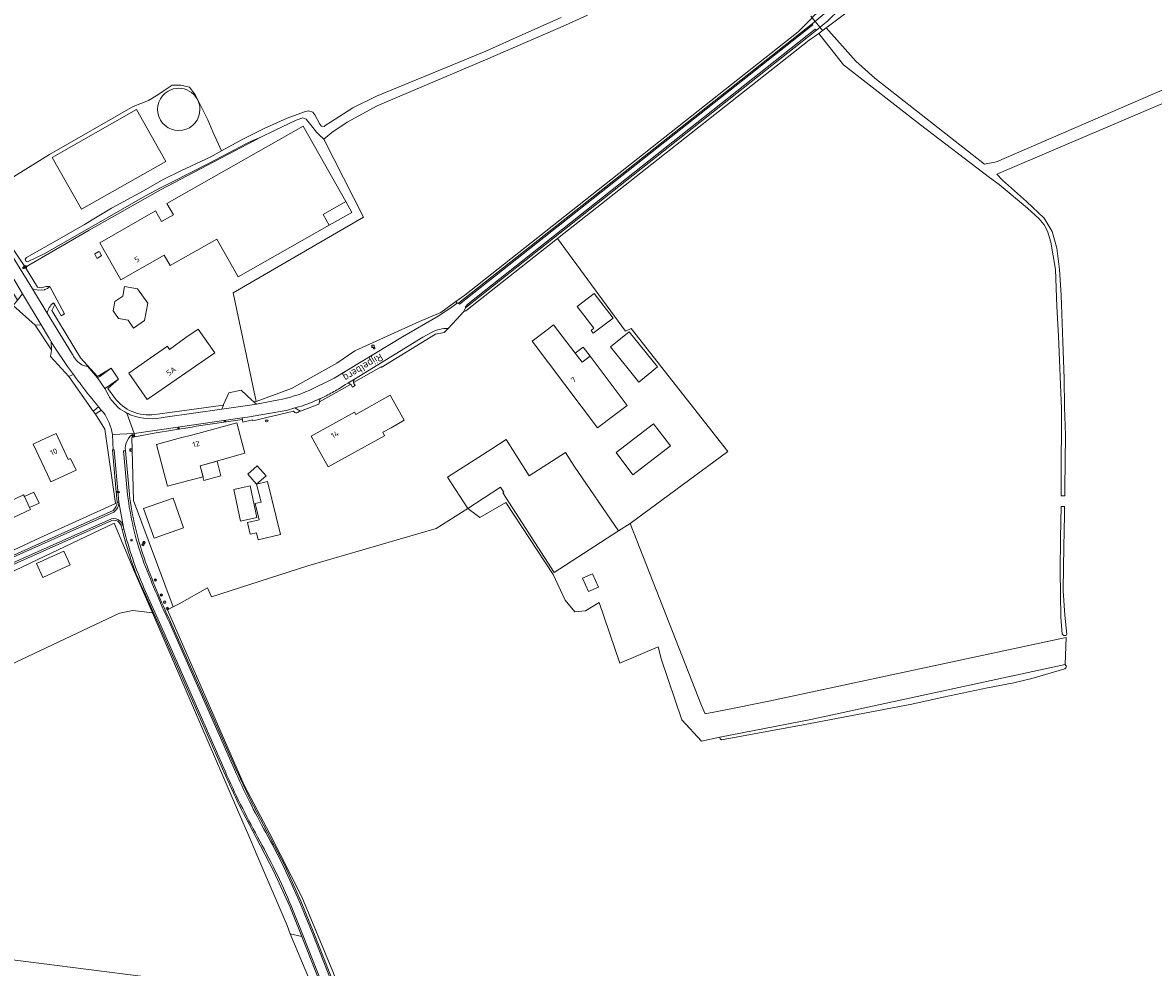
# Model space of a CAD drawing. Header units: metres. Extents: x 168032 to 180145, y 382923 to 399665.
# Tile 147 of 256: x 177672 to 178046, y 388114 to 388426. Entities that reach past the tile are written whole.
import ezdxf
from ezdxf.enums import TextEntityAlignment as Align

# ---------------------------------------------------------------- set-up
doc = ezdxf.new("R2010")
doc.units = ezdxf.units.M
doc.layers.get('0').update_dxf_attribs({"color": 8, "lineweight": 18})
for name, color, linetype, lineweight in [('B-WE-GR-BOOM-S', 8, 'Continuous', 18), ('B-WE-GR-BOS_GEMENGD-GV', 8, 'Continuous', 18), ('B-WE-GR-GRAS-GV', 8, 'Continuous', 18), ('B-WE-KL-ET_KAST-S', 8, 'Continuous', 18), ('B-WE-KL-ET_LS_OV_LICHTMAST-S', 8, 'Continuous', 18), ('B-WE-KL-WATER-S', 8, 'Continuous', 18), ('B-WE-KW-KUNSTWERK_DUIKER-G', 8, 'Continuous', 18), ('B-WE-OG-BEBOUWING-GV', 8, 'Continuous', 18), ('B-WE-OG-BEBOUWING-T18', 8, 'Continuous', 18), ('B-WE-OG-BEBOUWING_LAGE TRAFO-GV', 8, 'Continuous', 18), ('B-WE-OG-BEBOUWING_LUIFEL-GV', 8, 'Continuous', 18), ('B-WE-OG-BEBOUWING_OPSLAGTANK-GV', 8, 'Continuous', 18), ('B-WE-OG-TERREIN_CULTUURSCHEIDING-GV', 8, 'Continuous', 18), ('B-WE-OG-TERREIN_ERF-GV', 8, 'Continuous', 18), ('B-WE-OG-TOPOGRAFIE-T18', 8, 'Continuous', 18), ('B-WE-OG-WATER_GREPPEL-GV', 8, 'Continuous', 18), ('B-WE-RI-GWA_KOLK-S', 8, 'Continuous', 18), ('B-WE-RI-GWA_RIOOLPUT-S', 8, 'Continuous', 18), ('B-WE-VH-VERHARDING_ASFALT-GV', 8, 'Continuous', 18), ('B-WE-VH-VERHARDING_BETONSTRAATSTEEN-GV', 8, 'Continuous', 18), ('B-WE-VH-VERHARDING_GRASBETONSTEEN-GV', 8, 'Continuous', 18), ('B-WE-VW-AFSLUITPAAL-S', 8, 'Continuous', 18)]:
    doc.layers.add(name, color=color, linetype=linetype, lineweight=lineweight)
doc.styles.add('NLCS-ISO', font='NLCS-ISO.ttf')
doc.styles.add('NLCS-ISO-M200-T18', font='NLCS-ISO.ttf', dxfattribs={"height": 0.36})

# ---------------------------------------------------------------- blocks, each defined once
blk = doc.blocks.new('SKL-ET_KAST_ELEKTRA-SO')
at = {"color": 0, "linetype": 'ByBlock', "lineweight": 18}
for points in [[(-2, 2), (2, 2), (2, 1.68), (-2, 1.68)], [(-2, 1.52), (2, 1.52), (2, -2), (-2, -2)]]:
    blk.add_lwpolyline(points, close=True, dxfattribs=at)
at = {"color": 0, "linetype": 'ByBlock', "lineweight": 18, "style": 'NLCS-ISO'}
blk.add_text('et', height=1.5, dxfattribs=at).set_placement((0, 0), align=Align.MIDDLE_CENTER)
blk = doc.blocks.new('SKL-ET_OV_LICHTMAST-SO')
at = {"color": 0, "linetype": 'ByBlock', "lineweight": 18}
for points in [[(-1.2, 0), (-2, 0)], [(-1.4, 1.4), (-0.9, 0.9)], [(0, 2), (0, 1.2)], [(0.9, 0.9), (1.4, 1.4)], [(2, 0), (1.2, 0)], [(-1.4, -1.4), (-0.9, -0.9)], [(0, -1.2), (0, -2)], [(0.9, -0.9), (1.4, -1.4)]]:
    blk.add_lwpolyline(points, dxfattribs=at)
blk.add_circle((0, 0), 1, dxfattribs=at)
blk = doc.blocks.new('SVW-AFSLUITPAAL-SO')
at = {"lineweight": 18}
blk.add_circle((0, 0), 1.5, dxfattribs=at)
at = {"lineweight": 18, "style": 'NLCS-ISO'}
blk.add_text('af', height=1.8, dxfattribs=at).set_placement((0, 0), align=Align.MIDDLE_CENTER)
blk = doc.blocks.new('SRI-PUT_INSPECTIEPUT_RIOOLPUT-SO')
at = {"color": 0, "linetype": 'ByBlock', "lineweight": 18}
blk.add_lwpolyline([(-1.1, -1.1), (1.1, -1.1), (1.1, 1.1), (-1.1, 1.1)], close=True, dxfattribs=at)
at = {"color": 0, "linetype": 'ByBlock', "lineweight": 18, "style": 'NLCS-ISO'}
blk.add_text('r', height=1.5, dxfattribs=at).set_placement((0, 0.3), align=Align.MIDDLE_CENTER)
blk = doc.blocks.new('SRI-KOLK-SO')
at = {"color": 0, "linetype": 'ByBlock', "lineweight": 18}
blk.add_lwpolyline([(-1.125, -1.125), (1.125, -1.125), (1.125, 1.125), (-1.125, 1.125)], close=True, dxfattribs=at)
at = {"color": 0, "linetype": 'ByBlock', "lineweight": 18, "style": 'NLCS-ISO'}
blk.add_text('k', height=1.5, dxfattribs=at).set_placement((0, 0), align=Align.MIDDLE_CENTER)
blk = doc.blocks.new('SKL-WATER_BRANDKRAAN_BRANDPUT-SO')
at = {"color": 0, "linetype": 'ByBlock', "lineweight": 18}
blk.add_ellipse((0, 0), major_axis=(2.5, 0), ratio=0.54, dxfattribs=at)
at = {"color": 0, "linetype": 'ByBlock', "lineweight": 18, "style": 'NLCS-ISO'}
blk.add_text('bk', height=1.5, dxfattribs=at).set_placement((0.2, 0), align=Align.MIDDLE_CENTER)
blk = doc.blocks.new('SGR-BOOM_01-SO')
at = {"linetype": 'ByBlock', "lineweight": 18}
h = blk.add_hatch(color=0, dxfattribs=at)
h.dxf.hatch_style = 1
edge = h.paths.add_edge_path()
edge.add_arc((0, 0), 0.25, 0, 360)
at = {"color": 0, "linetype": 'ByBlock', "lineweight": 18}
for radius in [2, 0.25]:
    blk.add_circle((0, 0), radius, dxfattribs=at)

msp = doc.modelspace()

# ---------------------------------------------------------------- linework, layer by layer
at = {"layer": 'B-WE-GR-BOS_GEMENGD-GV', "flags": 128}
msp.add_lwpolyline([(177769.341, 388105.831), (177768.413, 388105.442), (177769.273, 388103.393), (177763.66, 388104.043), (177659.628, 388117.331), (177677.75, 388068.94), (177686.829, 388046.174), (177800.616, 388027.756), (177797.785, 388034.29), (177787.202, 388061.369), (177778.538, 388083.176)], close=True, dxfattribs=at)
at = {"layer": 'B-WE-GR-GRAS-GV', "flags": 128}
for points in [[(178053.791, 388508.941), (177988.737, 388462.737), (177938.044, 388424.688), (177937.71, 388424.45), (177947.519, 388413.488), (177953.736, 388407.8), (177990.117, 388379.357), (177994.085, 388380.151), (178105.74, 388428.437)], [(177658.379, 388368.861), (177680.571, 388382.593), (177708.318, 388398.485), (177713.398, 388400.439), (177716.392, 388402.366), (177718.251, 388403.562), (177721.238, 388405.484), (177724.017, 388405.484), (177726.927, 388404.823), (177728.918, 388402.247), (177733.012, 388394.107), (177734.693, 388390.043), (177737.523, 388383.797), (177744.589, 388387.657), (177751.663, 388391.238), (177759.234, 388394.596), (177764.98, 388396.687), (177766.361, 388397.072), (177767.714, 388396.601), (177768.458, 388395.716), (177770.083, 388392.649), (177770.634, 388391.93), (177771.463, 388391.902), (177772.209, 388392.37), (177773.618, 388393.335), (177780.942, 388398.019), (177788.79, 388401.847), (177800.09, 388406.471), (177812.385, 388411.535), (177824.983, 388416.793), (177837.223, 388422.299), (177849.961, 388427.915)], [(177858.662, 388428.634), (177851.347, 388425.326), (177824.889, 388413.949), (177800.944, 388403.762), (177789.038, 388398.735), (177779.116, 388393.312), (177774.089, 388389.872), (177771.443, 388387.623), (177784.53, 388361.817), (177741.334, 388336.862), (177749.022, 388300.84), (177760.67, 388305.201), (177775.643, 388313.545), (177781.69, 388317.609), (177803.082, 388327.307), (177810.133, 388330.322), (177815.088, 388333.946), (177818.048, 388336.11), (177928.397, 388423.159), (177931.873, 388426.58)], [(178051.905, 388400.633), (177994.218, 388376.062), (177996.051, 388374.103), (178004.031, 388367.055), (178009.82, 388361.51), (178012.497, 388357.065), (178014.018, 388351.612), (178014.931, 388344.574), (178015.468, 388336.036), (178015.967, 388320.663), (178016.441, 388308.463), (178016.601, 388298.974), (178016.877, 388289.774), (178016.71, 388272.267), (178016.663, 388269.671), (178015.445, 388269.671), (178015.501, 388274.259), (178015.62, 388298.485), (178014.556, 388322.511), (178014.079, 388332.318), (178013.576, 388344.518), (178012.002, 388353.576), (178010.939, 388357.24), (178009.789, 388359.318), (178008.205, 388361.282), (178004.345, 388364.834), (177994.896, 388372.634), (177991.704, 388374.991), (177968.95, 388392.454), (177943.418, 388412.297), (177936.06, 388421.564), (177935.192, 388422.658), (177932.084, 388420.446), (177848.739, 388354.773), (177871.283, 388324.15), (177873.135, 388325.076), (177905.149, 388284.33), (177872.765, 388260.512), (177896.445, 388200.319), (177897.636, 388197.541), (177905.044, 388198.996), (177918.67, 388201.774), (178016.516, 388222.692), (178017.089, 388222.815), (178016.831, 388213.945), (178017.252, 388213.213), (178016.989, 388212.796), (178016.71, 388212.451), (178005.769, 388209.214), (177999.783, 388207.774), (177991.05, 388206.155), (177976.413, 388203.116), (177966.04, 388200.755), (177930.093, 388193.907), (177903.055, 388189.018), (177902.593, 388189.279), (177902.43, 388189.889), (177896.405, 388188.511), (177889.933, 388195.605), (177883.143, 388215.396), (177882.09, 388219.748), (177869.367, 388214.347), (177862.51, 388234.353), (177857.959, 388231.601), (177854.431, 388231.33), (177851.292, 388235.194), (177847.338, 388243.717), (177831.59, 388267.457), (177822.991, 388262.541), (177819.052, 388265.538), (177808.544, 388258.883), (177766.052, 388246.5), (177734.15, 388236.329), (177732.92, 388239.212), (177723.454, 388233.913), (177721.52, 388232.918), (177719.676, 388231.943), (177745.059, 388173.97), (177753.526, 388157.919), (177764.126, 388137.089), (177774.313, 388112.351)]]:
    msp.add_lwpolyline(points, dxfattribs=at)
msp.add_lwpolyline([(178015.809, 388223.903), (178015.384, 388229.527), (178015.087, 388244.784), (178015.274, 388255.744), (178015.41, 388266.12), (178016.599, 388266.107), (178016.542, 388262.939), (178016.46, 388258.395), (178016.214, 388246.34), (178016.145, 388238.294), (178016.682, 388230.189), (178017.309, 388223.958), (178017.077, 388223.468), (178016.356, 388223.44)], close=True, dxfattribs=at)
at = {"layer": 'B-WE-KW-KUNSTWERK_DUIKER-G', "flags": 128}
msp.add_lwpolyline([(177936.623, 388423.472), (177932.649, 388428.302)], dxfattribs=at)
at = {"layer": 'B-WE-OG-BEBOUWING-GV', "flags": 128}
for points in [[(177709.392, 388397.469), (177681.471, 388381.643), (177691.19, 388364.492), (177719.127, 388380.325)], [(177764.511, 388391.948), (177719.452, 388366.403), (177721.593, 388362.648), (177717.645, 388360.397), (177715.624, 388363.943), (177701.646, 388355.852), (177697.294, 388353.389), (177704.217, 388341.157), (177718.559, 388349.274), (177720.505, 388345.836), (177735.952, 388354.58), (177743.021, 388342.092), (177773.201, 388359.176), (177771.156, 388362.788), (177778.641, 388367.024)], [(177703.444, 388328.348), (177706.595, 388327.809), (177708.437, 388325.18), (177712.04, 388327.705), (177713.156, 388333.417), (177709.741, 388338.155), (177705.42, 388338.933), (177704.835, 388335.773), (177702.198, 388333.925), (177701.665, 388330.887)], [(177867.116, 388328.481), (177860.841, 388336.629), (177855.252, 388332.314), (177860.806, 388325.141), (177859.861, 388324.397), (177860.591, 388323.45)], [(177725.712, 388322.001), (177720.347, 388318.135), (177719.676, 388319.101), (177719.609, 388319.197), (177713.947, 388315.196), (177710.963, 388313.087), (177706.846, 388310.25), (177712.882, 388301.493), (177735.286, 388316.988), (177729.817, 388324.854)], [(177859.514, 388315.865), (177856.871, 388313.862), (177854.607, 388316.85), (177847.449, 388326.289), (177845.295, 388324.537), (177840.342, 388320.797), (177861.985, 388292.133), (177867.384, 388296.209), (177871.813, 388299.565)], [(177872.451, 388323.905), (177866.258, 388318.913), (177875.608, 388307.312), (177881.802, 388312.303)], [(177793.624, 388292.223), (177797.991, 388294.658), (177793.37, 388302.949), (177781.974, 388296.573), (177781.547, 388297.363), (177767.185, 388289.371), (177769.616, 388285.002), (177772.822, 388279.241), (177791.446, 388289.54), (177790.875, 388290.69)], [(177744.332, 388287.108), (177742.555, 388293.781), (177729.664, 388290.346), (177727.585, 388289.792), (177723.912, 388288.813), (177715.953, 388286.692), (177719.637, 388272.868), (177726.679, 388274.742), (177731.406, 388275.995), (177730.463, 388279.624), (177745.214, 388283.796)], [(177886.125, 388286.191), (177880.522, 388293.55), (177868.118, 388284.014), (177873.68, 388276.648)], [(177677.963, 388288.05), (177675.219, 388286.762), (177679.936, 388276.712), (177681.058, 388274.315), (177689.384, 388278.209), (177687.576, 388282.074), (177686.764, 388281.694), (177682.745, 388290.287)], [(177854.252, 388279.449), (177851.349, 388283.99), (177839.397, 388276.351), (177831.755, 388288.308), (177826.662, 388285.052), (177812.345, 388275.9), (177819.052, 388265.538), (177829.892, 388272.556), (177830.958, 388270.91), (177830.631, 388270.698), (177847.682, 388244.373), (177868.922, 388258.12)], [(177749.368, 388279.593), (177746.231, 388276.807), (177749.124, 388273.549), (177752.261, 388276.335)], [(177743.808, 388261.331), (177749.216, 388262.489), (177746.972, 388272.973), (177741.564, 388271.815)], [(177673.974, 388265.794), (177672.271, 388269.413), (177672.003, 388269.983), (177662.894, 388265.696), (177665.152, 388260.897), (177674.261, 388265.182)], [(177721.474, 388268.949), (177711.732, 388265.499), (177715.209, 388255.678), (177724.952, 388259.128)]]:
    msp.add_lwpolyline(points, close=True, dxfattribs=at)
at = {"layer": 'B-WE-OG-BEBOUWING_LAGE TRAFO-GV', "flags": 128}
msp.add_lwpolyline([(177695.636, 388349.74), (177695.572, 388349.572), (177696.271, 388348.325), (177696.445, 388348.277), (177697.734, 388349.016), (177697.788, 388349.196), (177697.087, 388350.406), (177696.902, 388350.467)], close=True, dxfattribs=at)
at = {"layer": 'B-WE-OG-BEBOUWING_LUIFEL-GV', "flags": 128}
for points in [[(177773.201, 388359.176), (177780.685, 388363.413), (177778.641, 388367.024), (177771.156, 388362.788)], [(177854.606, 388316.851), (177856.871, 388313.862), (177859.514, 388315.865), (177857.259, 388318.853)], [(177736.044, 388281.202), (177730.463, 388279.624), (177731.72, 388274.785), (177737.333, 388276.243)], [(177752.755, 388274.443), (177749.124, 388273.549), (177750.594, 388267.579), (177748.656, 388267.102), (177749.982, 388261.718), (177746.137, 388260.809), (177747.046, 388256.966), (177749.087, 388257.449), (177749.633, 388255.139), (177757.076, 388256.898)], [(177675.438, 388270.903), (177672.271, 388269.413), (177673.974, 388265.794), (177677.141, 388267.283)], [(177685.358, 388251.411), (177676.264, 388247.25), (177678.345, 388242.704), (177687.438, 388246.864)], [(177860.375, 388243.907), (177857.065, 388242.492), (177858.952, 388238.078), (177862.262, 388239.493)]]:
    msp.add_lwpolyline(points, close=True, dxfattribs=at)
at = {"layer": 'B-WE-OG-BEBOUWING_OPSLAGTANK-GV'}
for points in [[(177719.865, 388403.564, 1.7320254), (177730.365, 388397.502)], [(177730.365, 388397.502, 0.5773418), (177719.865, 388403.564)]]:
    msp.add_lwpolyline(points, format="xyb", dxfattribs=at)
at = {"layer": 'B-WE-OG-TERREIN_CULTUURSCHEIDING-GV', "flags": 128}
for points in [[(177932.994, 388425.828), (177936.961, 388429.104), (177940.347, 388431.469), (177941.23, 388431.894), (177950.254, 388439.279), (177986.848, 388465.032), (178052.373, 388511.532), (178162.077, 388556.329), (178197.511, 388573.091), (178197.589, 388573.128), (178202.359, 388574.749), (178201.981, 388575.31), (178197.397, 388573.6), (178161.777, 388557.037), (178051.664, 388512.816), (177986.018, 388466.019), (177938.549, 388432.065), (177933.889, 388428.732), (177931.873, 388426.58), (177928.397, 388423.159), (177818.048, 388336.11), (177815.088, 388333.946), (177815.494, 388333.391), (177815.976, 388333.39)], [(178165.528, 388554.984), (178196.544, 388569.847), (178196.158, 388570.771), (178162.935, 388554.966), (178052.747, 388509.899), (177987.722, 388463.798), (177951.465, 388438.432), (177942.347, 388430.776), (177938.253, 388426.772), (177934.439, 388423.715), (177818.366, 388331.936), (177817.591, 388330.543), (177818.416, 388330.879), (177848.739, 388354.773), (177932.084, 388420.446), (177935.192, 388422.658), (177937.71, 388424.45), (177938.044, 388424.688), (177988.737, 388462.737), (178053.791, 388508.941)], [(177664.057, 388357.83), (177663.965, 388355.917), (177670.03, 388346.207), (177674.952, 388338.128), (177676.874, 388337.695), (177678.906, 388337.847), (177679.074, 388337.923), (177679.9, 388338.295), (177680.677, 388338.901), (177679.449, 388338.883), (177678.578, 388338.671), (177677.889, 388338.503), (177676.638, 388338.688), (177672.599, 388345.247)]]:
    msp.add_lwpolyline(points, close=True, dxfattribs=at)
at = {"layer": 'B-WE-OG-TERREIN_CULTUURSCHEIDING-GV'}
for points in [[(177681.741, 388333.421, 0.1735737), (177679.823, 388330.132)], [(177809.691, 388324.737, 0.0590074), (177807.301, 388323.857)], [(177812.54, 388325.035, 0.0659639), (177809.691, 388324.737)], [(177681.178, 388320.622, -0.0038607), (177680.211, 388322.196)], [(177688.275, 388316.309, 0.1270678), (177691.287, 388312.986)], [(177691.286, 388306.083, -0.0073126), (177688.471, 388309.818)], [(177691.287, 388312.986, 0.1275328), (177693.188, 388312.538)], [(177696.793, 388299.139, -0.0097093), (177691.286, 388306.083)], [(177779.752, 388306.845, 0.073504), (177779.316, 388306.923)], [(177780.264, 388306.561, 0.0936044), (177779.752, 388306.845)], [(177781.294, 388307.767, 0.1082922), (177781.261, 388307.165)], [(177781.582, 388308.314, 0.1092443), (177781.294, 388307.767)], [(177700.246, 388302.732, 0.0901164), (177701.164, 388301.221)], [(177756.463, 388301.437, 0.0498211), (177766.574, 388304.525)], [(177772.752, 388303.084, -0.0126688), (177770.185, 388301.823)], [(177776.682, 388305.306, -0.0121842), (177772.752, 388303.084)], [(177716.345, 388296.735, -0.274285), (177702.612, 388301.471)], [(177703.288, 388298.893, 0.0324944), (177706.22, 388297.06)], [(177698.42, 388297.259, 0.0173397), (177697.756, 388297.977)], [(177701.44, 388289.968, 0.1090853), (177698.42, 388297.259)], [(177706.22, 388297.06, 0.0165105), (177707.624, 388296.355)], [(177707.624, 388296.355, 0.147764), (177718.913, 388295.739)], [(177761.353, 388297.717, 0.1542074), (177761.817, 388297.273)], [(177761.817, 388297.273, 0.3163501), (177763.031, 388297.462)], [(177708.59, 388290.311, 0.3128628), (177705.699, 388284.591)], [(177707.018, 388270.101, 0.0514923), (177711.886, 388249.134)], [(177701.621, 388264.848, 0.184672), (177702.956, 388267.589)], [(177703.686, 388260.859, 0.2444953), (177701.235, 388261.543)], [(177711.329, 388239.088, -0.0475636), (177704.677, 388258.521)], [(177711.886, 388249.134, 0.0252146), (177720.675, 388228.002)]]:
    msp.add_lwpolyline(points, format="xyb", dxfattribs=at)
at = {"layer": 'B-WE-OG-TERREIN_CULTUURSCHEIDING-GV', "flags": 128}
for points in [[(177693.188, 388312.538), (177696.428, 388308.664), (177697.187, 388309.191), (177701.031, 388311.859), (177696.48, 388309.182), (177690.887, 388315.382), (177681.357, 388331.013), (177682.257, 388332.739)], [(177682.257, 388332.739), (177681.98, 388333.575), (177681.741, 388333.421)], [(177797.425, 388322.321), (177809.198, 388329.12), (177812.798, 388331.384), (177815.494, 388333.391), (177815.088, 388333.946), (177810.133, 388330.322), (177803.082, 388327.307), (177781.69, 388317.609), (177775.643, 388313.545), (177760.67, 388305.201), (177749.022, 388300.84), (177748.259, 388300.759), (177749.054, 388300.031), (177750.177, 388300.191), (177756.463, 388301.437)], [(177679.823, 388330.132), (177688.15, 388316.464), (177688.275, 388316.309)], [(177677.785, 388326.234), (177675.801, 388326.184), (177681.215, 388318.021), (177681.178, 388320.622)], [(177680.211, 388322.196), (177677.785, 388326.234)], [(177811.227, 388323.712), (177812.54, 388325.035)], [(177766.574, 388304.525), (177774.835, 388308.646), (177797.425, 388322.321)], [(177781.261, 388307.165), (177790.369, 388312.352), (177790.321, 388312.088), (177808.331, 388323.139), (177811.227, 388323.712)], [(177807.301, 388323.857), (177804.142, 388322.167), (177781.582, 388308.314)], [(177688.471, 388309.818), (177687.39, 388309.37), (177686.988, 388309.203), (177695.061, 388297.658), (177695.373, 388297.925), (177696.793, 388299.139)], [(177702.612, 388301.471), (177699.858, 388305.235), (177703.41, 388308.321), (177699.5, 388305.57), (177698.89, 388305.141), (177700.246, 388302.732)], [(177770.185, 388301.823), (177769.988, 388300.997), (177769.935, 388300.774), (177780.264, 388306.561)], [(177779.316, 388306.923), (177778.601, 388306.484), (177776.682, 388305.306)], [(177701.164, 388301.221), (177703.288, 388298.893)], [(177737.589, 388298.398), (177738.151, 388299.686), (177737.34, 388299.589), (177716.345, 388296.735)], [(177718.913, 388295.739), (177737.589, 388298.398)], [(177763.031, 388297.462), (177763.689, 388297.707), (177761.831, 388298.747), (177759.021, 388297.929), (177758.262, 388297.772), (177753.056, 388296.902), (177746.072, 388295.735), (177744.391, 388295.492), (177744.423, 388294.903), (177744.447, 388294.71), (177744.525, 388294.09), (177747.788, 388294.869), (177747.933, 388294.52), (177761.353, 388297.717)], [(177697.756, 388297.977), (177696.073, 388296.92), (177695.784, 388296.739), (177698.898, 388291.723), (177702.457, 388267.129), (177677.405, 388255.758), (177660.101, 388247.75), (177661.042, 388246.584), (177678.066, 388254.247), (177701.621, 388264.848)], [(177702.956, 388267.589), (177702.555, 388272.209), (177702.554, 388272.217), (177701.455, 388284.881), (177701.671, 388284.908), (177701.514, 388287.321), (177701.44, 388289.968)], [(177720.675, 388228.002), (177742.239, 388179.357), (177746.967, 388169.287), (177752.603, 388158.58), (177758.546, 388147.134), (177763.896, 388135.395), (177768.014, 388125.38), (177796.183, 388053.869), (177796.841, 388057.034), (177797.207, 388062.292), (177794.625, 388059.67), (177774.313, 388112.351), (177764.126, 388137.089), (177753.526, 388157.919), (177745.059, 388173.97), (177719.676, 388231.943), (177721.52, 388232.918), (177708.352, 388268.108), (177707.782, 388288.984), (177708.815, 388289.219)], [(177708.815, 388289.219), (177708.59, 388290.311)], [(177705.699, 388284.591), (177707.018, 388270.101)], [(177701.235, 388261.543), (177650.478, 388238.913), (177640.528, 388234.418), (177635.944, 388232.276), (177637.281, 388229.414), (177643.04, 388232.163), (177645.957, 388233.555), (177645.827, 388233.977), (177701.944, 388260.589), (177708.845, 388244.363), (177714.627, 388230.993), (177744.559, 388161.778), (177746.196, 388157.992), (177749.254, 388150.919), (177759.209, 388127.509), (177760.293, 388124.794), (177764.129, 388123.97), (177760.119, 388133.854), (177754.867, 388145.382), (177749.025, 388156.625), (177743.409, 388167.382), (177738.233, 388178.358), (177717.519, 388225.307)], [(177704.677, 388258.521), (177704.261, 388259.829), (177703.686, 388260.859)], [(177717.519, 388225.307), (177711.329, 388239.088)], [(177798.059, 388037.804), (177764.129, 388123.97), (177760.293, 388124.794), (177768.413, 388105.442)]]:
    msp.add_lwpolyline(points, dxfattribs=at)
at = {"layer": 'B-WE-OG-TERREIN_ERF-GV', "flags": 128}
for points in [[(177664.057, 388357.83), (177672.599, 388345.247), (177673.769, 388345.93), (177693.696, 388357.563), (177717.358, 388370.933), (177750.481, 388388.29), (177747.923, 388387.239), (177745.759, 388386.272), (177733.218, 388379.588), (177721.257, 388373.537), (177717.534, 388371.622), (177712.09, 388368.785), (177695.206, 388359.116), (177678.791, 388349.776), (177673.32, 388347.05), (177672.85, 388347.161), (177672.492, 388348.018), (177673.018, 388348.542), (177683.851, 388354.74), (177692.169, 388359.479), (177701.15, 388364.879), (177711.734, 388370.581), (177718.173, 388374.3), (177724.058, 388377.219), (177733.95, 388381.845), (177737.523, 388383.797), (177734.693, 388390.043), (177733.012, 388394.107), (177728.918, 388402.247), (177726.927, 388404.823), (177724.017, 388405.484), (177721.238, 388405.484), (177718.251, 388403.562), (177716.392, 388402.366), (177713.398, 388400.439), (177708.318, 388398.485), (177680.571, 388382.593), (177658.379, 388368.861)], [(177784.53, 388361.817), (177771.443, 388387.623), (177769.83, 388389.06), (177768.92, 388389.972), (177766.99, 388392.543), (177765.557, 388394.312), (177764.417, 388394.738), (177762.242, 388393.902), (177755.086, 388390.57), (177750.481, 388388.29), (177717.358, 388370.933), (177693.696, 388357.563), (177673.769, 388345.93), (177672.599, 388345.247), (177676.638, 388338.688), (177677.889, 388338.503), (177678.578, 388338.671), (177679.449, 388338.883), (177680.677, 388338.901), (177685.56, 388329.902), (177684.395, 388329.256), (177681.98, 388333.575), (177682.257, 388332.739), (177681.357, 388331.013), (177690.887, 388315.382), (177696.48, 388309.182), (177701.031, 388311.859), (177703.41, 388308.321), (177699.858, 388305.235), (177702.612, 388301.471)], [(177615.361, 388227.4), (177614.969, 388226.29), (177636.922, 388236.793), (177643.207, 388239.799), (177655.736, 388245.793), (177660.101, 388247.75), (177677.405, 388255.758), (177702.457, 388267.129), (177698.898, 388291.723), (177695.784, 388296.739), (177695.061, 388297.658), (177686.988, 388309.203), (177680.858, 388315.783), (177681.219, 388317.742), (177681.215, 388318.021), (177675.801, 388326.184), (177668.516, 388332.606), (177669.935, 388334.406), (177652.902, 388362.857)], [(177716.345, 388296.735), (177737.34, 388299.589), (177738.151, 388299.686), (177738.225, 388299.857), (177739.933, 388303.772), (177744.073, 388304.59), (177747.604, 388301.359), (177748.259, 388300.759), (177749.022, 388300.84), (177741.334, 388336.862), (177784.53, 388361.817)], [(177873.135, 388325.076), (177871.283, 388324.15), (177848.739, 388354.773), (177818.416, 388330.879), (177817.591, 388330.543), (177815.39, 388328.143), (177812.54, 388325.035), (177811.227, 388323.712), (177808.331, 388323.139), (177790.321, 388312.088), (177790.369, 388312.352), (177781.261, 388307.165)], [(177761.353, 388297.717), (177747.933, 388294.52), (177747.788, 388294.869), (177744.525, 388294.09), (177744.447, 388294.71), (177744.423, 388294.903), (177729.111, 388292.678), (177727.782, 388292.42), (177721.905, 388291.514), (177715.201, 388290.395), (177708.815, 388289.219), (177707.782, 388288.984), (177708.352, 388268.108), (177721.52, 388232.918), (177723.454, 388233.913), (177732.92, 388239.212), (177734.15, 388236.329), (177766.052, 388246.5), (177808.544, 388258.883), (177819.052, 388265.538), (177812.345, 388275.9), (177826.662, 388285.052), (177831.755, 388288.308), (177839.397, 388276.351), (177851.349, 388283.99), (177854.252, 388279.449), (177868.922, 388258.12), (177872.765, 388260.512), (177905.149, 388284.33), (177873.135, 388325.076)], [(177780.264, 388306.561), (177769.935, 388300.774), (177769.743, 388299.968), (177763.689, 388297.707), (177763.031, 388297.462)], [(177781.344, 388306.859), (177781.731, 388306.157), (177780.857, 388305.658), (177780.436, 388306.394)]]:
    msp.add_lwpolyline(points, dxfattribs=at)
at = {"layer": 'B-WE-OG-TERREIN_ERF-GV'}
for points in [[(177730.365, 388397.502, -1.7320254), (177719.865, 388403.564)], [(177719.865, 388403.564, -0.5773418), (177730.365, 388397.502)], [(177780.436, 388306.394, 0.0441952), (177780.264, 388306.561)], [(177781.261, 388307.165, 0.0550512), (177781.344, 388306.859)], [(177702.612, 388301.471, 0.274285), (177716.345, 388296.735)], [(177761.817, 388297.273, -0.1542074), (177761.353, 388297.717)], [(177763.031, 388297.462, -0.3163501), (177761.817, 388297.273)]]:
    msp.add_lwpolyline(points, format="xyb", dxfattribs=at)
at = {"layer": 'B-WE-OG-TERREIN_ERF-GV', "flags": 128}
for points in [[(177709.392, 388397.469), (177719.127, 388380.325), (177691.19, 388364.492), (177681.471, 388381.643)], [(177720.505, 388345.836), (177718.559, 388349.274), (177704.217, 388341.157), (177697.294, 388353.389), (177701.646, 388355.852), (177715.624, 388363.943), (177717.645, 388360.397), (177721.593, 388362.648), (177719.452, 388366.403), (177764.511, 388391.948), (177778.641, 388367.024), (177771.156, 388362.788), (177773.201, 388359.176), (177743.021, 388342.092), (177735.952, 388354.58)], [(177697.788, 388349.196), (177697.734, 388349.016), (177696.445, 388348.277), (177696.271, 388348.325), (177695.572, 388349.572), (177695.636, 388349.74), (177696.902, 388350.467), (177697.087, 388350.406)], [(177713.156, 388333.417), (177712.04, 388327.705), (177708.437, 388325.18), (177706.595, 388327.809), (177703.444, 388328.348), (177701.665, 388330.887), (177702.198, 388333.925), (177704.835, 388335.773), (177705.42, 388338.933), (177709.741, 388338.155)], [(177860.841, 388336.629), (177867.116, 388328.481), (177860.591, 388323.45), (177859.861, 388324.397), (177860.806, 388325.141), (177855.252, 388332.314)], [(177735.286, 388316.988), (177712.882, 388301.493), (177706.846, 388310.25), (177710.963, 388313.087), (177713.947, 388315.196), (177719.609, 388319.197), (177719.676, 388319.101), (177720.347, 388318.135), (177725.712, 388322.001), (177729.817, 388324.854)], [(177840.342, 388320.797), (177845.295, 388324.537), (177847.449, 388326.289), (177854.607, 388316.85), (177856.871, 388313.862), (177859.514, 388315.865), (177871.813, 388299.565), (177867.384, 388296.209), (177861.985, 388292.133)], [(177872.451, 388323.905), (177881.802, 388312.303), (177875.608, 388307.312), (177866.258, 388318.913)], [(177797.991, 388294.658), (177793.624, 388292.223), (177790.875, 388290.69), (177791.446, 388289.54), (177772.822, 388279.241), (177769.616, 388285.002), (177767.185, 388289.371), (177781.547, 388297.363), (177781.974, 388296.573), (177793.37, 388302.949)], [(177744.332, 388287.108), (177745.214, 388283.796), (177730.463, 388279.624), (177731.406, 388275.995), (177726.679, 388274.742), (177719.637, 388272.868), (177715.953, 388286.692), (177723.912, 388288.813), (177727.585, 388289.792), (177729.664, 388290.346), (177742.555, 388293.781)], [(177880.522, 388293.55), (177886.125, 388286.191), (177873.68, 388276.648), (177868.118, 388284.014)], [(177682.745, 388290.287), (177686.764, 388281.694), (177687.576, 388282.074), (177689.384, 388278.209), (177681.058, 388274.315), (177679.936, 388276.712), (177675.219, 388286.762), (177677.963, 388288.05)], [(177749.124, 388273.549), (177746.231, 388276.807), (177749.368, 388279.593), (177752.261, 388276.335)], [(177746.972, 388272.973), (177749.216, 388262.489), (177743.808, 388261.331), (177741.564, 388271.815)], [(177830.631, 388270.698), (177830.958, 388270.91), (177829.892, 388272.556), (177819.052, 388265.538), (177822.991, 388262.541), (177831.59, 388267.457), (177847.338, 388243.717), (177851.292, 388235.194), (177854.431, 388231.33), (177857.959, 388231.601), (177862.51, 388234.353), (177869.367, 388214.347), (177882.09, 388219.748), (177883.143, 388215.396), (177889.933, 388195.605), (177896.405, 388188.511), (177902.43, 388189.889), (177932.561, 388195.688), (178016.831, 388213.945), (178017.089, 388222.815), (178016.516, 388222.692), (177918.67, 388201.774), (177905.044, 388198.996), (177897.636, 388197.541), (177896.445, 388200.319), (177872.765, 388260.512), (177868.922, 388258.12), (177847.682, 388244.373)], [(177672.003, 388269.983), (177672.271, 388269.413), (177673.974, 388265.794), (177674.261, 388265.182), (177665.152, 388260.897), (177662.894, 388265.696)], [(177724.952, 388259.128), (177715.209, 388255.678), (177711.732, 388265.499), (177721.474, 388268.949)], [(177703.699, 388230.882), (177708.121, 388231.761), (177714.627, 388230.993), (177708.845, 388244.363), (177701.944, 388260.589), (177645.827, 388233.977), (177645.957, 388233.555), (177649.21, 388226.567), (177647.371, 388225.711), (177648.452, 388223.389), (177641.688, 388220.183), (177640.911, 388221.811), (177637.281, 388229.414), (177634.808, 388228.278), (177617.049, 388220.123), (177616.249, 388219.756), (177623.965, 388200.669), (177625.923, 388196.221), (177626.822, 388194.629)], [(177744.559, 388161.778), (177714.627, 388230.993), (177708.121, 388231.761), (177703.699, 388230.882), (177626.822, 388194.629), (177645.341, 388150.685), (177645.5, 388150.307), (177646.548, 388147.821), (177646.803, 388147.226), (177649.06, 388141.966), (177659.628, 388117.331), (177763.66, 388104.043), (177769.273, 388103.393), (177768.413, 388105.442), (177760.293, 388124.794), (177759.209, 388127.509), (177749.254, 388150.919), (177746.196, 388157.992)]]:
    msp.add_lwpolyline(points, close=True, dxfattribs=at)
at = {"layer": 'B-WE-OG-WATER_GREPPEL-GV', "flags": 128}
for points in [[(177849.961, 388427.915), (177837.223, 388422.299), (177824.983, 388416.793), (177812.385, 388411.535), (177800.09, 388406.471), (177788.79, 388401.847), (177780.942, 388398.019), (177773.618, 388393.335), (177772.209, 388392.37), (177771.463, 388391.902), (177770.634, 388391.93), (177770.083, 388392.649), (177768.458, 388395.716), (177767.714, 388396.601), (177766.361, 388397.072), (177764.98, 388396.687), (177759.234, 388394.596), (177751.663, 388391.238), (177744.589, 388387.657), (177737.523, 388383.797), (177733.95, 388381.845), (177724.058, 388377.219), (177718.173, 388374.3), (177711.734, 388370.581), (177701.15, 388364.879), (177692.169, 388359.479), (177683.851, 388354.74), (177673.018, 388348.542), (177672.492, 388348.018), (177672.85, 388347.161), (177673.32, 388347.05), (177678.791, 388349.776), (177695.206, 388359.116), (177712.09, 388368.785), (177717.534, 388371.622), (177721.257, 388373.537), (177733.218, 388379.588), (177745.759, 388386.272), (177747.923, 388387.239), (177750.481, 388388.29), (177755.086, 388390.57), (177762.242, 388393.902), (177764.417, 388394.738), (177765.557, 388394.312), (177766.99, 388392.543), (177768.92, 388389.972), (177769.83, 388389.06), (177771.443, 388387.623), (177774.089, 388389.872), (177779.116, 388393.312), (177789.038, 388398.735), (177800.944, 388403.762), (177824.889, 388413.949), (177851.347, 388425.326), (177858.662, 388428.634)], [(178105.74, 388428.437), (177994.085, 388380.151), (177990.117, 388379.357), (177953.736, 388407.8), (177947.519, 388413.488), (177937.71, 388424.45), (177935.192, 388422.658), (177936.06, 388421.564), (177943.418, 388412.297), (177968.95, 388392.454), (177991.704, 388374.991), (177994.896, 388372.634), (178004.345, 388364.834), (178008.205, 388361.282), (178009.789, 388359.318), (178010.939, 388357.24), (178012.002, 388353.576), (178013.576, 388344.518), (178014.079, 388332.318), (178014.556, 388322.511), (178015.62, 388298.485), (178015.501, 388274.259), (178015.445, 388269.671), (178016.663, 388269.671), (178016.71, 388272.267), (178016.877, 388289.774), (178016.601, 388298.974), (178016.441, 388308.463), (178015.967, 388320.663), (178015.468, 388336.036), (178014.931, 388344.574), (178014.018, 388351.612), (178012.497, 388357.065), (178009.82, 388361.51), (178004.031, 388367.055), (177996.051, 388374.103), (177994.218, 388376.062), (178051.905, 388400.633)]]:
    msp.add_lwpolyline(points, dxfattribs=at)
for points in [[(178015.41, 388266.12), (178015.274, 388255.744), (178015.087, 388244.784), (178015.384, 388229.527), (178015.809, 388223.903), (178016.356, 388223.44), (178017.077, 388223.468), (178017.309, 388223.958), (178016.682, 388230.189), (178016.145, 388238.294), (178016.214, 388246.34), (178016.46, 388258.395), (178016.542, 388262.939), (178016.599, 388266.107)], [(177902.43, 388189.889), (177902.593, 388189.279), (177903.055, 388189.018), (177930.093, 388193.907), (177966.04, 388200.755), (177976.413, 388203.116), (177991.05, 388206.155), (177999.783, 388207.774), (178005.769, 388209.214), (178016.71, 388212.451), (178016.989, 388212.796), (178017.252, 388213.213), (178016.831, 388213.945), (177932.561, 388195.688)]]:
    msp.add_lwpolyline(points, close=True, dxfattribs=at)
at = {"layer": 'B-WE-VH-VERHARDING_ASFALT-GV', "flags": 128}
for points in [[(178052.373, 388511.532), (177986.848, 388465.032), (177950.254, 388439.279), (177941.23, 388431.894), (177940.347, 388431.469), (177936.961, 388429.104), (177932.994, 388425.828), (177933.3, 388425.495), (177816.249, 388333.122), (177815.976, 388333.39), (177815.494, 388333.391), (177812.798, 388331.384), (177809.198, 388329.12), (177797.425, 388322.321), (177774.835, 388308.646), (177766.574, 388304.525)], [(177812.54, 388325.035), (177815.39, 388328.143), (177817.591, 388330.543), (177818.366, 388331.936), (177818.152, 388332.12), (177819.178, 388333.189), (177934.044, 388424.064), (177934.439, 388423.715), (177938.253, 388426.772), (177942.347, 388430.776), (177951.465, 388438.432), (177987.722, 388463.798), (178052.747, 388509.899)], [(177576.063, 388504.888), (177579.01, 388500.173), (177582.911, 388493.692), (177587.066, 388486.438), (177612.176, 388440.909), (177626.729, 388414.522), (177640.728, 388389.044), (177658.393, 388358.724), (177671.603, 388336.521), (177677.785, 388326.234), (177680.211, 388322.196)], [(177688.275, 388316.309), (177688.15, 388316.464), (177679.823, 388330.132), (177674.952, 388338.128), (177670.03, 388346.207), (177663.965, 388355.917), (177663.102, 388357.299), (177658.027, 388365.687), (177653.744, 388372.767)], [(177776.682, 388305.306), (177778.601, 388306.484), (177779.316, 388306.923), (177781.582, 388308.314), (177804.142, 388322.167), (177807.301, 388323.857)], [(177700.246, 388302.732), (177698.89, 388305.141), (177696.428, 388308.664), (177693.188, 388312.538)], [(177703.288, 388298.893), (177701.164, 388301.221)], [(177756.463, 388301.437), (177750.177, 388300.191), (177749.054, 388300.031), (177746.842, 388299.716), (177737.589, 388298.398), (177718.913, 388295.739)], [(177758.262, 388297.772), (177759.021, 388297.929), (177761.831, 388298.747), (177763.032, 388299.096)], [(177701.44, 388289.968), (177708.59, 388290.311), (177706.22, 388297.06)], [(177706.22, 388297.06), (177708.59, 388290.311), (177744.391, 388295.492), (177746.072, 388295.735), (177753.056, 388296.902), (177758.262, 388297.772)], [(177708.59, 388290.311), (177701.44, 388289.968), (177701.514, 388287.321), (177701.671, 388284.908), (177701.936, 388284.913), (177703.49, 388267.628), (177705.229, 388258.677)], [(177706.44, 388270.001), (177705.085, 388284.557), (177705.699, 388284.591)], [(177705.229, 388258.677), (177703.49, 388267.628)], [(177701.85, 388264.316), (177661.227, 388246.149), (177661.042, 388246.584), (177660.101, 388247.75), (177655.736, 388245.793), (177656.196, 388244.571), (177656.42, 388244.047), (177646.5, 388239.587)], [(177650.215, 388239.445), (177701.064, 388262.104)], [(177711.859, 388239.269), (177717.953, 388225.551), (177738.69, 388178.56)], [(177741.782, 388179.155), (177720.263, 388227.782)], [(177760.579, 388134.049), (177764.592, 388124.158), (177798.524, 388037.987)], [(177802.259, 388037.078), (177800.952, 388040.397), (177795.718, 388053.686), (177767.549, 388125.197), (177763.434, 388135.205)]]:
    msp.add_lwpolyline(points, dxfattribs=at)
at = {"layer": 'B-WE-VH-VERHARDING_ASFALT-GV'}
for points in [[(177807.301, 388323.857, -0.0590074), (177809.691, 388324.737)], [(177809.691, 388324.737, -0.0659639), (177812.54, 388325.035)], [(177680.211, 388322.196, 0.0038607), (177681.178, 388320.622)], [(177681.178, 388320.622, 0.0193841), (177688.471, 388309.818)], [(177691.287, 388312.986, -0.1270678), (177688.275, 388316.309)], [(177688.471, 388309.818, 0.0073126), (177691.286, 388306.083)], [(177693.188, 388312.538, -0.1275328), (177691.287, 388312.986)], [(177691.286, 388306.083, 0.0097093), (177696.793, 388299.139)], [(177701.164, 388301.221, -0.0901164), (177700.246, 388302.732)], [(177766.574, 388304.525, -0.0498211), (177756.463, 388301.437)], [(177770.185, 388301.823, 0.0126688), (177772.752, 388303.084)], [(177772.752, 388303.084, 0.0121842), (177776.682, 388305.306)], [(177696.793, 388299.139, 0.0042422), (177697.756, 388297.977)], [(177706.22, 388297.06, -0.0324944), (177703.288, 388298.893)], [(177763.032, 388299.096, 0.0337254), (177770.185, 388301.823)], [(177697.756, 388297.977, -0.0173397), (177698.42, 388297.259)], [(177698.42, 388297.259, -0.1090853), (177701.44, 388289.968)], [(177707.624, 388296.355, -0.0165105), (177706.22, 388297.06)], [(177718.913, 388295.739, -0.147764), (177707.624, 388296.355)], [(177705.699, 388284.591, -0.3128628), (177708.59, 388290.311)], [(177711.325, 388248.914, -0.0550098), (177706.44, 388270.001)], [(177703.49, 388267.628, -0.2642149), (177701.85, 388264.316)], [(177701.064, 388262.104, -0.2733535), (177704.077, 388261.179)], [(177704.077, 388261.179, -0.1148716), (177705.229, 388258.677)], [(177705.229, 388258.677, 0.0436863), (177711.859, 388239.269)], [(177720.263, 388227.782, -0.017358), (177711.325, 388248.914)], [(177738.69, 388178.56, 0.0202169), (177749.463, 388156.865)], [(177752.165, 388158.338, -0.0227853), (177741.782, 388179.155)], [(177749.463, 388156.865, -0.0258686), (177760.579, 388134.049)], [(177763.434, 388135.205, 0.0256025), (177752.165, 388158.338)]]:
    msp.add_lwpolyline(points, format="xyb", dxfattribs=at)
at = {"layer": 'B-WE-VH-VERHARDING_BETONSTRAATSTEEN-GV', "flags": 128}
for points in [[(177671.603, 388336.521), (177669.935, 388334.406), (177668.516, 388332.606), (177675.801, 388326.184), (177677.785, 388326.234)], [(177701.031, 388311.859), (177697.187, 388309.191), (177696.428, 388308.664), (177698.89, 388305.141), (177699.5, 388305.57), (177703.41, 388308.321)], [(177744.073, 388304.59), (177739.933, 388303.772), (177738.225, 388299.857), (177738.151, 388299.686), (177737.589, 388298.398), (177746.842, 388299.716), (177749.054, 388300.031), (177748.259, 388300.759), (177747.604, 388301.359)], [(177727.782, 388292.42), (177729.111, 388292.678), (177744.423, 388294.903), (177744.391, 388295.492), (177708.59, 388290.311), (177708.815, 388289.219), (177715.201, 388290.395), (177721.905, 388291.514)]]:
    msp.add_lwpolyline(points, close=True, dxfattribs=at)
for points in [[(177680.677, 388338.901), (177679.9, 388338.295), (177679.074, 388337.923), (177678.906, 388337.847), (177676.874, 388337.695), (177674.952, 388338.128), (177679.823, 388330.132)], [(177681.741, 388333.421), (177681.98, 388333.575), (177684.395, 388329.256), (177685.56, 388329.902), (177680.677, 388338.901)], [(177681.178, 388320.622), (177681.215, 388318.021), (177681.219, 388317.742), (177680.858, 388315.783), (177686.988, 388309.203), (177687.39, 388309.37), (177688.471, 388309.818)], [(177781.582, 388308.314), (177779.316, 388306.923)], [(177780.436, 388306.394), (177780.857, 388305.658), (177781.731, 388306.157), (177781.344, 388306.859)], [(177696.793, 388299.139), (177695.373, 388297.925), (177695.061, 388297.658), (177695.784, 388296.739), (177696.073, 388296.92), (177697.756, 388297.977)], [(177763.032, 388299.096), (177761.831, 388298.747), (177763.689, 388297.707), (177769.743, 388299.968)], [(177769.743, 388299.968), (177769.935, 388300.774), (177769.988, 388300.997), (177770.185, 388301.823)]]:
    msp.add_lwpolyline(points, dxfattribs=at)
at = {"layer": 'B-WE-VH-VERHARDING_BETONSTRAATSTEEN-GV'}
for points in [[(177679.823, 388330.132, -0.1735737), (177681.741, 388333.421)], [(177688.471, 388309.818, -0.0193841), (177681.178, 388320.622)], [(177779.316, 388306.923, -0.073504), (177779.752, 388306.845)], [(177779.752, 388306.845, -0.0936044), (177780.264, 388306.561)], [(177780.264, 388306.561, -0.0441952), (177780.436, 388306.394)], [(177781.261, 388307.165, -0.1082922), (177781.294, 388307.767)], [(177781.344, 388306.859, -0.0550512), (177781.261, 388307.165)], [(177781.294, 388307.767, -0.1092443), (177781.582, 388308.314)], [(177697.756, 388297.977, -0.0042422), (177696.793, 388299.139)], [(177770.185, 388301.823, -0.0337254), (177763.032, 388299.096)]]:
    msp.add_lwpolyline(points, format="xyb", dxfattribs=at)
at = {"layer": 'B-WE-VH-VERHARDING_GRASBETONSTEEN-GV', "flags": 128}
for points in [[(177932.994, 388425.828), (177815.976, 388333.39), (177816.249, 388333.122), (177933.3, 388425.495)], [(177934.439, 388423.715), (177934.044, 388424.064), (177819.178, 388333.189), (177818.152, 388332.12), (177818.366, 388331.936)], [(177701.936, 388284.913), (177701.671, 388284.908), (177701.455, 388284.881), (177702.554, 388272.217), (177702.555, 388272.209), (177702.956, 388267.589), (177703.49, 388267.628)]]:
    msp.add_lwpolyline(points, close=True, dxfattribs=at)
for points in [[(177707.018, 388270.101), (177705.699, 388284.591), (177705.085, 388284.557), (177706.44, 388270.001)], [(177701.621, 388264.848), (177678.066, 388254.247), (177661.042, 388246.584), (177661.227, 388246.149), (177701.85, 388264.316)], [(177703.49, 388267.628), (177702.956, 388267.589)], [(177631.037, 388229.982), (177633.498, 388231.133), (177635.944, 388232.276), (177640.528, 388234.418), (177650.478, 388238.913), (177701.235, 388261.543)], [(177701.064, 388262.104), (177650.215, 388239.445)], [(177703.686, 388260.859), (177704.261, 388259.829), (177704.677, 388258.521), (177705.229, 388258.677)], [(177705.229, 388258.677), (177704.677, 388258.521)], [(177711.329, 388239.088), (177717.519, 388225.307), (177738.233, 388178.358), (177743.409, 388167.382), (177749.025, 388156.625), (177754.867, 388145.382), (177760.119, 388133.854), (177764.129, 388123.97), (177798.059, 388037.804)], [(177738.69, 388178.56), (177717.953, 388225.551), (177711.859, 388239.269)], [(177720.263, 388227.782), (177741.782, 388179.155)], [(177802.721, 388037.269), (177801.417, 388040.58), (177796.183, 388053.869), (177768.014, 388125.38), (177763.896, 388135.395), (177758.546, 388147.134), (177752.603, 388158.58), (177746.967, 388169.287), (177742.239, 388179.357), (177720.675, 388228.002)], [(177798.524, 388037.987), (177764.592, 388124.158), (177760.579, 388134.049)], [(177763.434, 388135.205), (177767.549, 388125.197), (177795.718, 388053.686), (177800.952, 388040.397), (177802.259, 388037.078)]]:
    msp.add_lwpolyline(points, dxfattribs=at)
at = {"layer": 'B-WE-VH-VERHARDING_GRASBETONSTEEN-GV'}
for points in [[(177706.44, 388270.001, 0.0550098), (177711.325, 388248.914)], [(177711.886, 388249.134, -0.0514923), (177707.018, 388270.101)], [(177702.956, 388267.589, -0.184672), (177701.621, 388264.848)], [(177701.85, 388264.316, 0.2642149), (177703.49, 388267.628)], [(177704.077, 388261.179, 0.2733535), (177701.064, 388262.104)], [(177701.235, 388261.543, -0.2444953), (177703.686, 388260.859)], [(177705.229, 388258.677, 0.1148716), (177704.077, 388261.179)], [(177704.677, 388258.521, 0.0475636), (177711.329, 388239.088)], [(177711.859, 388239.269, -0.0436863), (177705.229, 388258.677)], [(177711.325, 388248.914, 0.017358), (177720.263, 388227.782)], [(177720.675, 388228.002, -0.0252146), (177711.886, 388249.134)], [(177749.463, 388156.865, -0.0202169), (177738.69, 388178.56)], [(177741.782, 388179.155, 0.0227853), (177752.165, 388158.338)], [(177760.579, 388134.049, 0.0258686), (177749.463, 388156.865)], [(177752.165, 388158.338, -0.0256025), (177763.434, 388135.205)]]:
    msp.add_lwpolyline(points, format="xyb", dxfattribs=at)

# ---------------------------------------------------------------- block references
at = {"layer": 'B-WE-GR-BOOM-S', "xscale": 0.2, "yscale": 0.2, "zscale": 0.2}
for p in [(177711.533, 388253.493), (177711.858, 388254.234), (177715.579, 388241.823), (177717.562, 388236.893), (177718.665, 388234.514), (177719.59, 388232.51)]:
    msp.add_blockref('SGR-BOOM_01-SO', p, dxfattribs=at)
at = {"layer": 'B-WE-KL-ET_KAST-S', "xscale": 0.2, "yscale": 0.2, "zscale": 0.2}
for p in [(177672.517, 388345.413), (177787.654, 388319.16), (177707.549, 388284.802)]:
    msp.add_blockref('SKL-ET_KAST_ELEKTRA-SO', p, dxfattribs=at)
at = {"layer": 'B-WE-KL-ET_LS_OV_LICHTMAST-S', "xscale": 0.2, "yscale": 0.2, "zscale": 0.2}
msp.add_blockref('SKL-ET_OV_LICHTMAST-SO', (177708.248, 388289.442), dxfattribs=at)
at = {"layer": 'B-WE-KL-WATER-S', "xscale": 0.2, "yscale": 0.2, "zscale": 0.2}
for p in [(177752.487, 388294.47), (177703.29, 388270.948)]:
    msp.add_blockref('SKL-WATER_BRANDKRAAN_BRANDPUT-SO', p, dxfattribs=at)
at = {"layer": 'B-WE-RI-GWA_KOLK-S', "xscale": 0.2, "yscale": 0.2, "zscale": 0.2}
for p in [(177738.64, 388294.351), (177723.253, 388291.996)]:
    msp.add_blockref('SRI-KOLK-SO', p, dxfattribs=at)
at = {"layer": 'B-WE-RI-GWA_RIOOLPUT-S', "xscale": 0.2, "yscale": 0.2, "zscale": 0.2}
for p in [(177671.978, 388345.117), (177788.003, 388318.579)]:
    msp.add_blockref('SRI-PUT_INSPECTIEPUT_RIOOLPUT-SO', p, dxfattribs=at)
at = {"layer": 'B-WE-VW-AFSLUITPAAL-S', "xscale": 0.2, "yscale": 0.2, "zscale": 0.2}
msp.add_blockref('SVW-AFSLUITPAAL-SO', (177707.766, 388255.058), dxfattribs=at)

# ---------------------------------------------------------------- texts
at = {"layer": 'B-WE-OG-BEBOUWING-T18', "style": 'NLCS-ISO-M200-T18'}
for s, rotation, p in [('5', 29.5, (177709.53, 388347.898)), ('5A', 34.7, (177720.854, 388310.958)), ('7', 37, (177854.045, 388308.041)), ('14', 29, (177775.042, 388290.023)), ('12', 15, (177729.091, 388286.829)), ('10', 25, (177681.999, 388284.225))]:
    msp.add_text(s, height=1.8, rotation=rotation, dxfattribs=at).set_placement(p, align=Align.MIDDLE)
at = {"layer": 'B-WE-OG-TOPOGRAFIE-T18', "style": 'NLCS-ISO-M200-T18'}
msp.add_text('Rijpelberg', height=2.5, rotation=211.2, dxfattribs=at).set_placement((177784.218, 388312.399), align=Align.MIDDLE)

doc.saveas('drawing.dxf')
